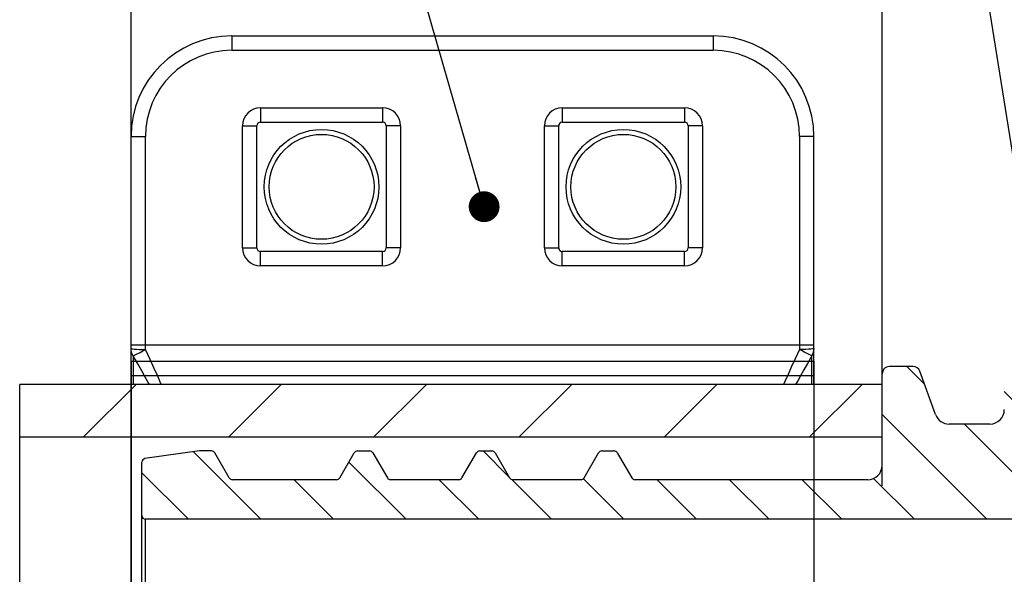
# Model space of a CAD drawing. Header units: millimetres. Extents: x 17 to 597, y 16 to 406.
# Tile 60 of 65: x 360 to 456, y 268 to 322. Entities that reach past the tile are written whole.
import ezdxf

# ---------------------------------------------------------------- set-up
doc = ezdxf.new("R2010")
doc.units = ezdxf.units.MM
doc.header["$LTSCALE"] = 32.67
doc.layers.get('0').update_dxf_attribs({"linetype": 'CONTINUOUS'})
doc.layers.add('ROUNDS', color=7, linetype='CONTINUOUS')
doc.layers.add('SURFS', color=7, linetype='CONTINUOUS')
doc.styles.get("Standard").update_dxf_attribs({"font": 'txt', "width": 0.8})
doc.dimstyles.new('DIMSTYLE_1', dxfattribs={"dimtxt": 6, "dimasz": 3, "dimexe": 2, "dimexo": 2, "dimgap": 1.5, "dimtad": 1, "dimdec": 0, "dimlfac": 1.428571, "dimzin": 0, "dimdsep": 46, "dimtxsty": 'Standard', "dimblk": 'CLOSED', "dimblk1": 'CLOSED', "dimblk2": 'CLOSED', "dimcen": 0.09, "dimazin": 0, "dimtp": 0.5, "dimtm": 0.5, "dimtfac": 1, "dimtdec": 0, "dimtofl": 0, "dimtmove": 0, "dimatfit": 3, "dimldrblk": 'CLOSED', "dimfxl": 1, "dimtolj": 1, "dimtzin": 0, "dimarcsym": 0})
doc.dimstyles.new('DIMSTYLE_2', dxfattribs={"dimtxt": 6, "dimasz": 3, "dimexe": 2, "dimexo": 2, "dimgap": 1.5, "dimtad": 1, "dimdec": 0, "dimlfac": 1.428571, "dimzin": 0, "dimdsep": 46, "dimtxsty": 'Standard', "dimblk": 'CLOSED', "dimblk1": 'CLOSED', "dimblk2": 'CLOSED', "dimcen": 0.09, "dimazin": 0, "dimtp": 0.3, "dimtm": 0.3, "dimtfac": 1, "dimtdec": 0, "dimtofl": 0, "dimtmove": 0, "dimatfit": 3, "dimldrblk": 'CLOSED', "dimfxl": 1, "dimtolj": 1, "dimtzin": 0, "dimarcsym": 0})
doc.dimstyles.get("Standard").update_dxf_attribs({"dimtxt": 6, "dimasz": 3, "dimexe": 2, "dimexo": 2, "dimtad": 1, "dimzin": 0, "dimdsep": 46, "dimtxsty": 'Standard', "dimblk": 'CLOSED', "dimblk1": 'CLOSED', "dimblk2": 'CLOSED', "dimcen": 0.09, "dimazin": 0, "dimtol": 1, "dimtp": 0.025, "dimtm": 0.025, "dimtfac": 1, "dimtofl": 0, "dimtmove": 0, "dimatfit": 3, "dimldrblk": 'CLOSED', "dimfxl": 1, "dimtolj": 1, "dimtzin": 0, "dimarcsym": 0})

# ---------------------------------------------------------------- blocks, each defined once
blk = doc.blocks.new('_CLOSED')
at = {"color": 0, "linetype": 'ByBlock'}
for p, q in [((0, 0), (-1, 0.25)), ((-1, 0.25), (-1, -0.25)), ((-1, -0.25), (0, 0)), ((-1, 0), (0, 0))]:
    blk.add_line(p, q, dxfattribs=at)
blk = doc.blocks.new('*D3')
at = {"color": 2, "linetype": 'Continuous', "transparency": 16777216}
for p, q in [((371.227, 220.094), (371.227, 362.813)), ((548.327, 288.726), (548.327, 362.813)), ((371.227, 360.813), (459.777, 360.813)), ((548.327, 360.813), (459.777, 360.813))]:
    blk.add_line(p, q, dxfattribs=at)
at = {"color": 2, "linetype": 'Continuous', "transparency": 16777216, "xscale": 3, "yscale": 3, "zscale": 3, "rotation": 180}
blk.add_blockref('_CLOSED', (371.227, 360.813), dxfattribs=at)
at = {"color": 2, "linetype": 'Continuous', "transparency": 16777216, "xscale": 3, "yscale": 3, "zscale": 3}
blk.add_blockref('_CLOSED', (548.327, 360.813), dxfattribs=at)
at = {"color": 2, "linetype": 'Continuous', "transparency": 16777216, "insert": (459.777, 368.313), "char_height": 6, "width": 19.2, "attachment_point": 2, "line_spacing_factor": 0.9}
blk.add_mtext('253 \\P ', dxfattribs=at)
blk = doc.blocks.new('*D6')
at = {"color": 2, "linetype": 'Continuous', "transparency": 16777216}
for p, q in [((444.377, 276.988), (444.377, 347.813)), ((475.177, 276.988), (475.177, 347.813)), ((444.377, 345.813), (459.777, 345.813)), ((475.177, 345.813), (459.777, 345.813))]:
    blk.add_line(p, q, dxfattribs=at)
at = {"color": 2, "linetype": 'Continuous', "transparency": 16777216, "xscale": 3, "yscale": 3, "zscale": 3, "rotation": 180}
blk.add_blockref('_CLOSED', (444.377, 345.813), dxfattribs=at)
at = {"color": 2, "linetype": 'Continuous', "transparency": 16777216, "xscale": 3, "yscale": 3, "zscale": 3}
blk.add_blockref('_CLOSED', (475.177, 345.813), dxfattribs=at)
at = {"color": 2, "linetype": 'Continuous', "transparency": 16777216, "insert": (459.777, 353.313), "char_height": 6, "width": 9.6, "attachment_point": 2, "line_spacing_factor": 0.9}
blk.add_mtext('44', dxfattribs=at)

msp = doc.modelspace()

# ---------------------------------------------------------------- hatches: boundary and pattern name
at = {"linetype": 'Continuous'}
h = msp.add_hatch(dxfattribs=at)
h.set_pattern_fill('DEFAULT__5', color=2, scale=50, angle=85, style=0, pattern_type=0)
h.set_pattern_definition([(85, (0, 0), (-49.8097, 4.358), [])])
edge = h.paths.add_edge_path()
edge.add_spline(control_points=[(389.777377, 311.223055), (390.116066, 311.222426), (390.778745, 311.157467), (391.746022, 310.864434), (392.6345, 310.389274), (393.414022, 309.749657), (394.053565, 308.970321), (394.528837, 308.081173), (394.821496, 307.116393), (394.920317, 306.113055), (394.821496, 305.109717), (394.528837, 304.144938), (394.053565, 303.255789), (393.414022, 302.476453), (392.6345, 301.836836), (391.746022, 301.361676), (390.778745, 301.068643), (390.116066, 301.003684), (389.777377, 301.003055)], knot_values=[0, 0, 0, 0, 0.0625, 0.125, 0.1875, 0.25, 0.3125, 0.375, 0.4375, 0.5, 0.5625, 0.625, 0.6875, 0.75, 0.8125, 0.875, 0.9375, 1, 1, 1, 1], degree=3, periodic=0)
edge.add_spline(control_points=[(389.777377, 301.003055), (389.438688, 301.003684), (388.776008, 301.068643), (387.808731, 301.361676), (386.920254, 301.836836), (386.140731, 302.476453), (385.501189, 303.255789), (385.025917, 304.144938), (384.733258, 305.109717), (384.634436, 306.113055), (384.733258, 307.116393), (385.025917, 308.081173), (385.501189, 308.970321), (386.140731, 309.749657), (386.920254, 310.389274), (387.808731, 310.864434), (388.776008, 311.157467), (389.438688, 311.222426), (389.777377, 311.223055)], knot_values=[0, 0, 0, 0, 0.0625, 0.125, 0.1875, 0.25, 0.3125, 0.375, 0.4375, 0.5, 0.5625, 0.625, 0.6875, 0.75, 0.8125, 0.875, 0.9375, 1, 1, 1, 1], degree=3, periodic=0)
h = msp.add_hatch(dxfattribs=at)
h.set_pattern_fill('DEFAULT__1', color=2, scale=50, angle=135, style=0, pattern_type=0)
h.set_pattern_definition([(135, (0, 0), (-35.3553, -35.3553), [])])
edge = h.paths.add_edge_path()
edge.add_spline(control_points=[(419.177377, 311.223055), (419.516066, 311.222426), (420.178745, 311.157467), (421.146022, 310.864434), (422.0345, 310.389274), (422.814022, 309.749657), (423.453565, 308.970321), (423.928837, 308.081173), (424.221496, 307.116393), (424.320317, 306.113055), (424.221496, 305.109717), (423.928837, 304.144938), (423.453565, 303.255789), (422.814022, 302.476453), (422.0345, 301.836836), (421.146022, 301.361676), (420.178745, 301.068643), (419.516066, 301.003684), (419.177377, 301.003055)], knot_values=[0, 0, 0, 0, 0.0625, 0.125, 0.1875, 0.25, 0.3125, 0.375, 0.4375, 0.5, 0.5625, 0.625, 0.6875, 0.75, 0.8125, 0.875, 0.9375, 1, 1, 1, 1], degree=3, periodic=0)
edge.add_spline(control_points=[(419.177377, 301.003055), (418.838688, 301.003684), (418.176008, 301.068643), (417.208731, 301.361676), (416.320254, 301.836836), (415.540731, 302.476453), (414.901189, 303.255789), (414.425917, 304.144938), (414.133258, 305.109717), (414.034436, 306.113055), (414.133258, 307.116393), (414.425917, 308.081173), (414.901189, 308.970321), (415.540731, 309.749657), (416.320254, 310.389274), (417.208731, 310.864434), (418.176008, 311.157467), (418.838688, 311.222426), (419.177377, 311.223055)], knot_values=[0, 0, 0, 0, 0.0625, 0.125, 0.1875, 0.25, 0.3125, 0.375, 0.4375, 0.5, 0.5625, 0.625, 0.6875, 0.75, 0.8125, 0.875, 0.9375, 1, 1, 1, 1], degree=3, periodic=0)
h = msp.add_hatch(dxfattribs=at)
h.set_pattern_fill('DEFAULT__6', color=2, scale=5, angle=135, style=0, pattern_type=0)
h.set_pattern_definition([(135, (0, 0), (-3.535534, -3.535534), [])])
edge = h.paths.add_edge_path()
edge.add_spline(control_points=[(372.627377, 273.738055), (372.596152, 273.738191), (372.536066, 273.746036), (372.450283, 273.781475), (372.377064, 273.837743), (372.320796, 273.910961), (372.285358, 273.996744), (372.277512, 274.056831), (372.277377, 274.088055)], knot_values=[0, 0, 0, 0, 0.166666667, 0.333333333, 0.5, 0.666666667, 0.833333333, 1, 1, 1, 1], degree=3, periodic=0)
edge.add_line((372.277377, 274.088055), (372.277377, 279.296776))
edge.add_spline(control_points=[(372.277377, 279.296776), (372.27757, 279.331056), (372.286903, 279.396539), (372.329186, 279.489102), (372.395423, 279.565298), (372.4812, 279.620052), (372.544747, 279.638408), (372.578666, 279.64337)], knot_values=[0, 0, 0, 0, 0.2, 0.4, 0.6, 0.8, 1, 1, 1, 1], degree=3, periodic=0)
edge.add_line((372.578666, 279.64337), (377.877377, 280.388055))
edge.add_line((377.877377, 280.388055), (379.075304, 280.388055))
edge.add_spline(control_points=[(379.075304, 280.388055), (379.106529, 280.38792), (379.166631, 280.380057), (379.252343, 280.344695), (379.325823, 280.288148), (379.362684, 280.240029), (379.378413, 280.213055)], knot_values=[0, 0, 0, 0, 0.25, 0.5, 0.75, 1, 1, 1, 1], degree=3, periodic=0)
edge.add_line((379.378413, 280.213055), (380.792921, 277.763055))
edge.add_spline(control_points=[(380.792921, 277.763055), (380.808651, 277.736082), (380.845511, 277.687962), (380.918992, 277.631415), (381.004703, 277.596053), (381.064806, 277.588191), (381.09603, 277.588055)], knot_values=[0, 0, 0, 0, 0.25, 0.5, 0.75, 1, 1, 1, 1], degree=3, periodic=0)
edge.add_line((381.09603, 277.588055), (391.248723, 277.588055))
edge.add_spline(control_points=[(391.248723, 277.588055), (391.279948, 277.588191), (391.340051, 277.596053), (391.425762, 277.631415), (391.499243, 277.687962), (391.536103, 277.736082), (391.551832, 277.763055)], knot_values=[0, 0, 0, 0, 0.25, 0.5, 0.75, 1, 1, 1, 1], degree=3, periodic=0)
edge.add_line((391.551832, 277.763055), (392.96634, 280.213055))
edge.add_spline(control_points=[(392.96634, 280.213055), (392.98207, 280.240029), (393.01893, 280.288148), (393.092411, 280.344695), (393.178122, 280.380057), (393.238225, 280.38792), (393.269449, 280.388055)], knot_values=[0, 0, 0, 0, 0.25, 0.5, 0.75, 1, 1, 1, 1], degree=3, periodic=0)
edge.add_line((393.269449, 280.388055), (394.475304, 280.388055))
edge.add_spline(control_points=[(394.475304, 280.388055), (394.506529, 280.38792), (394.566631, 280.380057), (394.652343, 280.344695), (394.725823, 280.288148), (394.762684, 280.240029), (394.778413, 280.213055)], knot_values=[0, 0, 0, 0, 0.25, 0.5, 0.75, 1, 1, 1, 1], degree=3, periodic=0)
edge.add_line((394.778413, 280.213055), (396.192921, 277.763055))
edge.add_spline(control_points=[(396.192921, 277.763055), (396.208651, 277.736082), (396.245511, 277.687962), (396.318992, 277.631415), (396.404703, 277.596053), (396.464806, 277.588191), (396.49603, 277.588055)], knot_values=[0, 0, 0, 0, 0.25, 0.5, 0.75, 1, 1, 1, 1], degree=3, periodic=0)
edge.add_line((396.49603, 277.588055), (403.148723, 277.588055))
edge.add_spline(control_points=[(403.148723, 277.588055), (403.179948, 277.588191), (403.240051, 277.596053), (403.325762, 277.631415), (403.399243, 277.687962), (403.436103, 277.736082), (403.451832, 277.763055)], knot_values=[0, 0, 0, 0, 0.25, 0.5, 0.75, 1, 1, 1, 1], degree=3, periodic=0)
edge.add_line((403.451832, 277.763055), (404.86634, 280.213055))
edge.add_spline(control_points=[(404.86634, 280.213055), (404.88207, 280.240029), (404.91893, 280.288148), (404.992411, 280.344695), (405.078122, 280.380057), (405.138225, 280.38792), (405.169449, 280.388055)], knot_values=[0, 0, 0, 0, 0.25, 0.5, 0.75, 1, 1, 1, 1], degree=3, periodic=0)
edge.add_line((405.169449, 280.388055), (406.375304, 280.388055))
edge.add_spline(control_points=[(406.375304, 280.388055), (406.406529, 280.38792), (406.466631, 280.380057), (406.552343, 280.344695), (406.625823, 280.288148), (406.662684, 280.240029), (406.678413, 280.213055)], knot_values=[0, 0, 0, 0, 0.25, 0.5, 0.75, 1, 1, 1, 1], degree=3, periodic=0)
edge.add_line((406.678413, 280.213055), (408.092921, 277.763055))
edge.add_spline(control_points=[(408.092921, 277.763055), (408.108651, 277.736082), (408.145511, 277.687962), (408.218992, 277.631415), (408.304703, 277.596053), (408.364806, 277.588191), (408.39603, 277.588055)], knot_values=[0, 0, 0, 0, 0.25, 0.5, 0.75, 1, 1, 1, 1], degree=3, periodic=0)
edge.add_line((408.39603, 277.588055), (415.048723, 277.588055))
edge.add_spline(control_points=[(415.048723, 277.588055), (415.079948, 277.588191), (415.140051, 277.596053), (415.225762, 277.631415), (415.299243, 277.687962), (415.336103, 277.736082), (415.351832, 277.763055)], knot_values=[0, 0, 0, 0, 0.25, 0.5, 0.75, 1, 1, 1, 1], degree=3, periodic=0)
edge.add_line((415.351832, 277.763055), (416.76634, 280.213055))
edge.add_spline(control_points=[(416.76634, 280.213055), (416.78207, 280.240029), (416.81893, 280.288148), (416.892411, 280.344695), (416.978122, 280.380057), (417.038225, 280.38792), (417.069449, 280.388055)], knot_values=[0, 0, 0, 0, 0.25, 0.5, 0.75, 1, 1, 1, 1], degree=3, periodic=0)
edge.add_line((417.069449, 280.388055), (418.275304, 280.388055))
edge.add_spline(control_points=[(418.275304, 280.388055), (418.306529, 280.38792), (418.366631, 280.380057), (418.452343, 280.344695), (418.525823, 280.288148), (418.562684, 280.240029), (418.578413, 280.213055)], knot_values=[0, 0, 0, 0, 0.25, 0.5, 0.75, 1, 1, 1, 1], degree=3, periodic=0)
edge.add_line((418.578413, 280.213055), (419.992921, 277.763055))
edge.add_spline(control_points=[(419.992921, 277.763055), (420.008651, 277.736082), (420.045511, 277.687962), (420.118992, 277.631415), (420.204703, 277.596053), (420.264806, 277.588191), (420.29603, 277.588055)], knot_values=[0, 0, 0, 0, 0.25, 0.5, 0.75, 1, 1, 1, 1], degree=3, periodic=0)
edge.add_line((420.29603, 277.588055), (442.977377, 277.588055))
edge.add_spline(control_points=[(442.977377, 277.588055), (443.070168, 277.588227), (443.251724, 277.606025), (443.516732, 277.686307), (443.760151, 277.816491), (443.973717, 277.991715), (444.148941, 278.205281), (444.279125, 278.4487), (444.359407, 278.713707), (444.377204, 278.895264), (444.377377, 278.988055)], knot_values=[0, 0, 0, 0, 0.125, 0.25, 0.375, 0.5, 0.625, 0.75, 0.875, 1, 1, 1, 1], degree=3, periodic=0)
edge.add_line((444.377377, 278.988055), (444.377377, 287.913055))
edge.add_spline(control_points=[(444.377377, 287.913055), (444.377523, 287.966278), (444.389107, 288.069731), (444.441404, 288.219441), (444.52547, 288.353146), (444.637286, 288.464962), (444.770991, 288.549028), (444.920701, 288.601325), (445.024153, 288.612908), (445.077377, 288.613055)], knot_values=[0, 0, 0, 0, 0.142857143, 0.285714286, 0.428571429, 0.571428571, 0.714285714, 0.857142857, 1, 1, 1, 1], degree=3, periodic=0)
edge.add_line((445.077377, 288.613055), (447.387232, 288.613055))
edge.add_spline(control_points=[(447.387232, 288.613055), (447.445357, 288.612849), (447.557749, 288.599159), (447.719306, 288.537241), (447.860198, 288.438587), (447.973638, 288.30795), (448.024943, 288.207019), (448.045016, 288.152469)], knot_values=[0, 0, 0, 0, 0.2, 0.4, 0.6, 0.8, 1, 1, 1, 1], degree=3, periodic=0)
edge.add_line((448.045016, 288.152469), (449.580331, 283.934227))
edge.add_spline(control_points=[(449.580331, 283.934227), (449.613461, 283.843786), (449.695786, 283.673524), (449.870583, 283.445514), (450.087348, 283.258322), (450.337388, 283.118653), (450.611432, 283.032381), (450.799583, 283.013254), (450.895901, 283.013055)], knot_values=[0, 0, 0, 0, 0.166666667, 0.333333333, 0.5, 0.666666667, 0.833333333, 1, 1, 1, 1], degree=3, periodic=0)
edge.add_line((450.895901, 283.013055), (454.877377, 283.013055))
edge.add_spline(control_points=[(454.877377, 283.013055), (454.970168, 283.013227), (455.151724, 283.031025), (455.416732, 283.111307), (455.660151, 283.241491), (455.873717, 283.416715), (456.048941, 283.630281), (456.179125, 283.8737), (456.259407, 284.138707), (456.277204, 284.320264), (456.277377, 284.413055)], knot_values=[0, 0, 0, 0, 0.125, 0.25, 0.375, 0.5, 0.625, 0.75, 0.875, 1, 1, 1, 1], degree=3, periodic=0)
edge.add_line((456.277377, 284.413055), (456.277377, 291.413055))
edge.add_spline(control_points=[(456.277377, 291.413055), (456.277523, 291.466278), (456.289107, 291.569731), (456.341404, 291.719441), (456.42547, 291.853146), (456.537286, 291.964962), (456.670991, 292.049028), (456.820701, 292.101325), (456.924153, 292.112908), (456.977377, 292.113055)], knot_values=[0, 0, 0, 0, 0.142857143, 0.285714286, 0.428571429, 0.571428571, 0.714285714, 0.857142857, 1, 1, 1, 1], degree=3, periodic=0)
edge.add_line((456.977377, 292.113055), (462.577377, 292.113055))
edge.add_spline(control_points=[(462.577377, 292.113055), (462.6306, 292.112908), (462.734053, 292.101325), (462.883763, 292.049028), (463.017468, 291.964962), (463.129284, 291.853146), (463.21335, 291.719441), (463.265647, 291.569731), (463.27723, 291.466278), (463.277377, 291.413055)], knot_values=[0, 0, 0, 0, 0.142857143, 0.285714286, 0.428571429, 0.571428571, 0.714285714, 0.857142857, 1, 1, 1, 1], degree=3, periodic=0)
edge.add_line((463.277377, 291.413055), (463.277377, 284.413055))
edge.add_spline(control_points=[(463.277377, 284.413055), (463.277549, 284.320264), (463.295346, 284.138707), (463.375628, 283.8737), (463.505813, 283.630281), (463.681037, 283.416715), (463.894603, 283.241491), (464.138022, 283.111307), (464.403029, 283.031025), (464.584585, 283.013227), (464.677377, 283.013055)], knot_values=[0, 0, 0, 0, 0.125, 0.25, 0.375, 0.5, 0.625, 0.75, 0.875, 1, 1, 1, 1], degree=3, periodic=0)
edge.add_line((464.677377, 283.013055), (468.658853, 283.013055))
edge.add_spline(control_points=[(468.658853, 283.013055), (468.755171, 283.013254), (468.943321, 283.032381), (469.217365, 283.118653), (469.467406, 283.258322), (469.684171, 283.445514), (469.858968, 283.673524), (469.941293, 283.843786), (469.974423, 283.934227)], knot_values=[0, 0, 0, 0, 0.166666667, 0.333333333, 0.5, 0.666666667, 0.833333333, 1, 1, 1, 1], degree=3, periodic=0)
edge.add_line((469.974423, 283.934227), (471.509737, 288.152469))
edge.add_spline(control_points=[(471.509737, 288.152469), (471.529811, 288.207019), (471.581115, 288.30795), (471.694555, 288.438587), (471.835448, 288.537241), (471.997005, 288.599159), (472.109397, 288.612849), (472.167522, 288.613055)], knot_values=[0, 0, 0, 0, 0.2, 0.4, 0.6, 0.8, 1, 1, 1, 1], degree=3, periodic=0)
edge.add_line((472.167522, 288.613055), (474.477377, 288.613055))
edge.add_spline(control_points=[(474.477377, 288.613055), (474.5306, 288.612908), (474.634053, 288.601325), (474.783763, 288.549028), (474.917468, 288.464962), (475.029284, 288.353146), (475.11335, 288.219441), (475.165647, 288.069731), (475.17723, 287.966278), (475.177377, 287.913055)], knot_values=[0, 0, 0, 0, 0.142857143, 0.285714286, 0.428571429, 0.571428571, 0.714285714, 0.857142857, 1, 1, 1, 1], degree=3, periodic=0)
edge.add_line((475.177377, 287.913055), (475.177377, 278.988055))
edge.add_spline(control_points=[(475.177377, 278.988055), (475.177549, 278.895264), (475.195346, 278.713707), (475.275628, 278.4487), (475.405813, 278.205281), (475.581037, 277.991715), (475.794603, 277.816491), (476.038022, 277.686307), (476.303029, 277.606025), (476.484585, 277.588227), (476.577377, 277.588055)], knot_values=[0, 0, 0, 0, 0.125, 0.25, 0.375, 0.5, 0.625, 0.75, 0.875, 1, 1, 1, 1], degree=3, periodic=0)
edge.add_line((476.577377, 277.588055), (499.258723, 277.588055))
edge.add_spline(control_points=[(499.258723, 277.588055), (499.289948, 277.588191), (499.350051, 277.596053), (499.435762, 277.631415), (499.509243, 277.687962), (499.546103, 277.736082), (499.561832, 277.763055)], knot_values=[0, 0, 0, 0, 0.25, 0.5, 0.75, 1, 1, 1, 1], degree=3, periodic=0)
edge.add_line((499.561832, 277.763055), (500.97634, 280.213055))
edge.add_spline(control_points=[(500.97634, 280.213055), (500.99207, 280.240029), (501.02893, 280.288148), (501.102411, 280.344695), (501.188122, 280.380057), (501.248225, 280.38792), (501.279449, 280.388055)], knot_values=[0, 0, 0, 0, 0.25, 0.5, 0.75, 1, 1, 1, 1], degree=3, periodic=0)
edge.add_line((501.279449, 280.388055), (502.485304, 280.388055))
edge.add_spline(control_points=[(502.485304, 280.388055), (502.516529, 280.38792), (502.576631, 280.380057), (502.662343, 280.344695), (502.735823, 280.288148), (502.772684, 280.240029), (502.788413, 280.213055)], knot_values=[0, 0, 0, 0, 0.25, 0.5, 0.75, 1, 1, 1, 1], degree=3, periodic=0)
edge.add_line((502.788413, 280.213055), (504.202921, 277.763055))
edge.add_spline(control_points=[(504.202921, 277.763055), (504.218651, 277.736082), (504.255511, 277.687962), (504.328992, 277.631415), (504.414703, 277.596053), (504.474806, 277.588191), (504.50603, 277.588055)], knot_values=[0, 0, 0, 0, 0.25, 0.5, 0.75, 1, 1, 1, 1], degree=3, periodic=0)
edge.add_line((504.50603, 277.588055), (511.158723, 277.588055))
edge.add_spline(control_points=[(511.158723, 277.588055), (511.189948, 277.588191), (511.250051, 277.596053), (511.335762, 277.631415), (511.409243, 277.687962), (511.446103, 277.736082), (511.461832, 277.763055)], knot_values=[0, 0, 0, 0, 0.25, 0.5, 0.75, 1, 1, 1, 1], degree=3, periodic=0)
edge.add_line((511.461832, 277.763055), (512.87634, 280.213055))
edge.add_spline(control_points=[(512.87634, 280.213055), (512.89207, 280.240029), (512.92893, 280.288148), (513.002411, 280.344695), (513.088122, 280.380057), (513.148225, 280.38792), (513.179449, 280.388055)], knot_values=[0, 0, 0, 0, 0.25, 0.5, 0.75, 1, 1, 1, 1], degree=3, periodic=0)
edge.add_line((513.179449, 280.388055), (514.385304, 280.388055))
edge.add_spline(control_points=[(514.385304, 280.388055), (514.416529, 280.38792), (514.476631, 280.380057), (514.562343, 280.344695), (514.635823, 280.288148), (514.672684, 280.240029), (514.688413, 280.213055)], knot_values=[0, 0, 0, 0, 0.25, 0.5, 0.75, 1, 1, 1, 1], degree=3, periodic=0)
edge.add_line((514.688413, 280.213055), (516.102921, 277.763055))
edge.add_spline(control_points=[(516.102921, 277.763055), (516.118651, 277.736082), (516.155511, 277.687962), (516.228992, 277.631415), (516.314703, 277.596053), (516.374806, 277.588191), (516.40603, 277.588055)], knot_values=[0, 0, 0, 0, 0.25, 0.5, 0.75, 1, 1, 1, 1], degree=3, periodic=0)
edge.add_line((516.40603, 277.588055), (523.058723, 277.588055))
edge.add_spline(control_points=[(523.058723, 277.588055), (523.089948, 277.588191), (523.150051, 277.596053), (523.235762, 277.631415), (523.309243, 277.687962), (523.346103, 277.736082), (523.361832, 277.763055)], knot_values=[0, 0, 0, 0, 0.25, 0.5, 0.75, 1, 1, 1, 1], degree=3, periodic=0)
edge.add_line((523.361832, 277.763055), (524.77634, 280.213055))
edge.add_spline(control_points=[(524.77634, 280.213055), (524.79207, 280.240029), (524.82893, 280.288148), (524.902411, 280.344695), (524.988122, 280.380057), (525.048225, 280.38792), (525.079449, 280.388055)], knot_values=[0, 0, 0, 0, 0.25, 0.5, 0.75, 1, 1, 1, 1], degree=3, periodic=0)
edge.add_line((525.079449, 280.388055), (526.285304, 280.388055))
edge.add_spline(control_points=[(526.285304, 280.388055), (526.316529, 280.38792), (526.376631, 280.380057), (526.462343, 280.344695), (526.535823, 280.288148), (526.572684, 280.240029), (526.588413, 280.213055)], knot_values=[0, 0, 0, 0, 0.25, 0.5, 0.75, 1, 1, 1, 1], degree=3, periodic=0)
edge.add_line((526.588413, 280.213055), (528.002921, 277.763055))
edge.add_spline(control_points=[(528.002921, 277.763055), (528.018651, 277.736082), (528.055511, 277.687962), (528.128992, 277.631415), (528.214703, 277.596053), (528.274806, 277.588191), (528.30603, 277.588055)], knot_values=[0, 0, 0, 0, 0.25, 0.5, 0.75, 1, 1, 1, 1], degree=3, periodic=0)
edge.add_line((528.30603, 277.588055), (538.458723, 277.588055))
edge.add_spline(control_points=[(538.458723, 277.588055), (538.489948, 277.588191), (538.550051, 277.596053), (538.635762, 277.631415), (538.709243, 277.687962), (538.746103, 277.736082), (538.761832, 277.763055)], knot_values=[0, 0, 0, 0, 0.25, 0.5, 0.75, 1, 1, 1, 1], degree=3, periodic=0)
edge.add_line((538.761832, 277.763055), (540.17634, 280.213055))
edge.add_spline(control_points=[(540.17634, 280.213055), (540.19207, 280.240029), (540.22893, 280.288148), (540.302411, 280.344695), (540.388122, 280.380057), (540.448225, 280.38792), (540.479449, 280.388055)], knot_values=[0, 0, 0, 0, 0.25, 0.5, 0.75, 1, 1, 1, 1], degree=3, periodic=0)
edge.add_line((540.479449, 280.388055), (541.677377, 280.388055))
edge.add_line((541.677377, 280.388055), (546.976087, 279.64337))
edge.add_spline(control_points=[(546.976087, 279.64337), (547.010007, 279.638408), (547.073554, 279.620052), (547.159331, 279.565298), (547.225567, 279.489102), (547.267851, 279.396539), (547.277184, 279.331056), (547.277377, 279.296776)], knot_values=[0, 0, 0, 0, 0.2, 0.4, 0.6, 0.8, 1, 1, 1, 1], degree=3, periodic=0)
edge.add_line((547.277377, 279.296776), (547.277377, 274.088055))
edge.add_spline(control_points=[(547.277377, 274.088055), (547.277241, 274.056831), (547.269396, 273.996744), (547.233957, 273.910961), (547.177689, 273.837743), (547.104471, 273.781475), (547.018688, 273.746036), (546.958601, 273.738191), (546.927377, 273.738055)], knot_values=[0, 0, 0, 0, 0.166666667, 0.333333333, 0.5, 0.666666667, 0.833333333, 1, 1, 1, 1], degree=3, periodic=0)
edge.add_line((546.927377, 273.738055), (372.627377, 273.738055))
h = msp.add_hatch(dxfattribs=at)
h.set_pattern_fill('S1', color=2, scale=10, angle=45, style=0, pattern_type=0)
h.set_pattern_definition([(45, (0, 0), (-7.07107, 7.07107), [])])
h.paths.add_polyline_path([(444.377377, 281.715996), (360.377377, 281.715996), (360.377377, 286.863055), (444.377377, 286.863055)])

# ---------------------------------------------------------------- linework, layer by layer
at = {"color": 9, "linetype": 'Continuous'}
for p, q in [((383.827377, 313.813055), (383.827377, 312.413055)), ((383.827377, 313.813055), (395.727377, 313.813055)), ((395.727377, 313.813055), (395.727377, 312.413055)), ((413.227377, 313.813055), (413.227377, 312.413055)), ((413.227377, 313.813055), (425.127377, 313.813055)), ((425.127377, 313.813055), (425.127377, 312.413055)), ((382.077377, 300.163055), (382.077377, 312.063055)), ((382.077377, 312.063055), (383.477377, 312.063055)), ((397.477377, 312.063055), (396.077377, 312.063055)), ((397.477377, 312.063055), (397.477377, 300.163055)), ((411.477377, 300.163055), (411.477377, 312.063055)), ((411.477377, 312.063055), (412.877377, 312.063055)), ((426.877377, 312.063055), (425.477377, 312.063055)), ((426.877377, 312.063055), (426.877377, 300.163055)), ((382.077377, 300.163055), (383.477377, 300.163055)), ((383.827377, 298.413055), (383.827377, 299.813055)), ((395.727377, 298.413055), (395.727377, 299.813055)), ((397.477377, 300.163055), (396.077377, 300.163055)), ((411.477377, 300.163055), (412.877377, 300.163055)), ((413.227377, 298.413055), (413.227377, 299.813055)), ((425.127377, 298.413055), (425.127377, 299.813055)), ((426.877377, 300.163055), (425.477377, 300.163055)), ((395.727377, 298.413055), (383.827377, 298.413055)), ((425.127377, 298.413055), (413.227377, 298.413055)), ((372.627377, 265.827586), (372.627377, 273.738055))]:
    msp.add_line(p, q, dxfattribs=at)
at = {"color": 7, "linetype": 'Continuous'}
for p, q in [((383.477377, 300.163055), (383.477377, 312.063055)), ((383.827377, 312.413055), (395.727377, 312.413055)), ((396.077377, 312.063055), (396.077377, 300.163055)), ((412.877377, 300.163055), (412.877377, 312.063055)), ((413.227377, 312.413055), (425.127377, 312.413055)), ((425.477377, 312.063055), (425.477377, 300.163055)), ((395.727377, 299.813055), (383.827377, 299.813055)), ((425.127377, 299.813055), (413.227377, 299.813055)), ((444.377377, 278.988055), (444.377377, 287.913055)), ((447.387232, 288.613055), (445.077377, 288.613055)), ((449.580331, 283.934227), (448.045016, 288.152469)), ((360.377377, 263.835754), (360.377377, 286.863055)), ((444.377377, 286.863055), (360.377377, 286.863055)), ((454.877377, 283.013055), (450.895901, 283.013055)), ((444.377377, 281.715996), (360.377377, 281.715996)), ((377.877377, 280.388055), (372.578666, 279.64337)), ((379.075304, 280.388055), (377.877377, 280.388055)), ((380.792921, 277.763055), (379.378413, 280.213055)), ((391.551832, 277.763055), (392.96634, 280.213055)), ((393.269449, 280.388055), (394.475304, 280.388055)), ((394.778413, 280.213055), (396.192921, 277.763055)), ((403.451832, 277.763055), (404.86634, 280.213055)), ((405.169449, 280.388055), (406.375304, 280.388055)), ((406.678413, 280.213055), (408.092921, 277.763055)), ((415.351832, 277.763055), (416.76634, 280.213055)), ((417.069449, 280.388055), (418.275304, 280.388055)), ((418.578413, 280.213055), (419.992921, 277.763055)), ((372.277377, 265.755489), (372.277377, 279.296776)), ((391.248723, 277.588055), (381.09603, 277.588055)), ((403.148723, 277.588055), (396.49603, 277.588055)), ((415.048723, 277.588055), (408.39603, 277.588055)), ((442.977377, 277.588055), (420.29603, 277.588055)), ((546.927377, 273.738055), (372.627377, 273.738055))]:
    msp.add_line(p, q, dxfattribs=at)
for centre, radius in [((389.777377, 306.113055), 5.5867), ((419.177377, 306.113055), 5.5867), ((389.777377, 306.113055), 5.11), ((419.177377, 306.113055), 5.11)]:
    msp.add_circle(centre, radius, dxfattribs=at)
at = {"color": 9, "linetype": 'Continuous'}
for centre, start, end in [((383.827377, 312.063055), 90, 180), ((395.727377, 312.063055), 0, 90), ((413.227377, 312.063055), 90, 180), ((425.127377, 312.063055), 0, 90), ((383.827377, 300.163055), 180, 270), ((395.727377, 300.163055), 270, 360), ((413.227377, 300.163055), 180, 270), ((425.127377, 300.163055), 270, 360)]:
    msp.add_arc(centre, 1.75, start, end, dxfattribs=at)
at = {"color": 7, "linetype": 'Continuous'}
for centre, radius, start, end in [((383.827377, 312.063055), 0.35, 90, 180), ((395.727377, 312.063055), 0.35, 0, 90), ((413.227377, 312.063055), 0.35, 90, 180), ((425.127377, 312.063055), 0.35, 0, 90), ((383.827377, 300.163055), 0.35, 180, 270), ((395.727377, 300.163055), 0.35, 270, 360), ((413.227377, 300.163055), 0.35, 180, 270), ((425.127377, 300.163055), 0.35, 270, 360), ((445.077377, 287.913055), 0.7, 90, 180), ((447.387232, 287.913055), 0.7, 20, 90), ((450.895901, 284.413055), 1.4, 200, 270), ((454.877377, 284.413055), 1.4, 270, 360), ((379.075304, 280.038055), 0.35, 30, 90), ((393.269449, 280.038055), 0.35, 90, 150), ((394.475304, 280.038055), 0.35, 30, 90), ((405.169449, 280.038055), 0.35, 90, 150), ((406.375304, 280.038055), 0.35, 30, 90), ((417.069449, 280.038055), 0.35, 90, 150), ((418.275304, 280.038055), 0.35, 30, 90), ((372.627377, 279.296776), 0.35, 98, 180), ((442.977377, 278.988055), 1.4, 270, 360), ((381.09603, 277.938055), 0.35, 210, 270), ((391.248723, 277.938055), 0.35, 270, 330), ((396.49603, 277.938055), 0.35, 210, 270), ((403.148723, 277.938055), 0.35, 270, 330), ((408.39603, 277.938055), 0.35, 210, 270), ((415.048723, 277.938055), 0.35, 270, 330), ((420.29603, 277.938055), 0.35, 210, 270), ((372.627377, 274.088055), 0.35, 180, 270)]:
    msp.add_arc(centre, radius, start, end, dxfattribs=at)
at = {"layer": 'ROUNDS', "color": 9, "linetype": 'Continuous'}
for p, q in [((381.027377, 320.813055), (381.027377, 319.413055)), ((427.927377, 320.813055), (427.927377, 319.413055)), ((381.027377, 319.413055), (427.927377, 319.413055)), ((371.227377, 311.013055), (372.627377, 311.013055)), ((372.627377, 290.277323), (372.627377, 311.013055)), ((436.327377, 311.013055), (436.327377, 290.277323)), ((437.727377, 311.013055), (436.327377, 311.013055)), ((371.227377, 290.726243), (437.727377, 290.726243)), ((371.414941, 289.667419), (371.414941, 286.863055)), ((437.539812, 286.863055), (437.539812, 289.667419))]:
    msp.add_line(p, q, dxfattribs=at)
at = {"layer": 'ROUNDS', "color": 7, "linetype": 'Continuous'}
for p, q in [((381.027377, 320.813055), (427.927377, 320.813055)), ((371.227377, 286.863055), (371.227377, 311.013055)), ((437.727377, 286.863055), (437.727377, 311.013055))]:
    msp.add_line(p, q, dxfattribs=at)
at = {"layer": 'ROUNDS', "color": 9, "linetype": 'Continuous'}
for points in [[(371.414941, 289.667419), (371.311807, 289.888492), (371.248646, 290.124108), (371.227377, 290.367107)], [(371.227377, 290.367107), (371.262461, 290.347133), (371.365993, 290.328155), (371.53278, 290.31113), (371.754464, 290.296912), (372.019922, 290.286215), (372.315845, 290.279574), (372.627377, 290.277323)], [(371.414941, 289.667419), (371.455866, 289.67162), (371.552089, 289.708649), (371.699071, 289.776761), (371.889872, 289.872739), (372.115486, 289.992053), (372.365249, 290.129064), (372.627377, 290.277323)], [(373.009486, 286.863055), (372.894562, 287.069917), (372.609997, 287.576234), (372.269442, 288.176531), (371.870711, 288.87429), (371.414941, 289.667419)], [(374.18103, 286.863055), (374.106998, 287.029733), (373.822432, 287.662905), (373.481876, 288.41349), (373.083149, 289.285835), (372.627377, 290.277323)], [(436.327377, 290.277323), (435.898807, 289.345157), (435.528468, 288.535467), (435.209803, 287.834253), (434.939066, 287.233654), (434.773658, 286.863055)], [(437.539812, 289.667419), (437.111244, 288.921742), (436.740903, 288.274092), (436.422239, 287.713266), (436.151502, 287.232973), (435.945009, 286.863055)], [(437.727377, 290.367107), (437.692293, 290.347133), (437.588761, 290.328155), (437.421973, 290.31113), (437.20029, 290.296912), (436.934832, 290.286215), (436.638909, 290.279574), (436.327377, 290.277323)], [(437.539812, 289.667419), (437.498888, 289.67162), (437.402664, 289.70865), (437.255683, 289.776762), (437.064882, 289.87274), (436.839269, 289.992054), (436.589505, 290.129065), (436.327377, 290.277323)], [(437.727377, 290.367107), (437.706108, 290.124108), (437.642946, 289.888492), (437.539812, 289.667419)]]:
    msp.add_lwpolyline(points, dxfattribs=at)
at = {"layer": 'ROUNDS', "color": 7, "linetype": 'Continuous'}
for centre, start, end in [((381.027377, 311.013055), 90, 180), ((427.927377, 311.013055), 0, 90)]:
    msp.add_arc(centre, 9.8, start, end, dxfattribs=at)
at = {"layer": 'ROUNDS', "color": 9, "linetype": 'Continuous'}
for centre, start, end in [((381.027377, 311.013055), 90, 180), ((427.927377, 311.013055), 0, 90)]:
    msp.add_arc(centre, 8.4, start, end, dxfattribs=at)
at = {"layer": 'SURFS', "color": 7, "linetype": 'Continuous'}
for p, q in [((371.227377, 289.138055), (371.227377, 197.088055)), ((371.227377, 289.138055), (437.727377, 289.138055)), ((437.727377, 289.138055), (437.727377, 197.088055)), ((371.227377, 287.738055), (437.727377, 287.738055))]:
    msp.add_line(p, q, dxfattribs=at)

# ---------------------------------------------------------------- dimensions: what is measured, and where the dimension line sits
at = {"color": 2, "linetype": 'Continuous'}
dim = msp.add_linear_dim(base=(548.327377, 360.813055), p1=(371.227377, 218.094026), p2=(548.327377, 286.726243), text='<> \\P ', dimstyle='DIMSTYLE_1', dxfattribs=at)
dim.commit()
dim.dimension.update_dxf_attribs({"geometry": '*D3', "text_midpoint": (457.377377, 360.813055), "dimtype": 160})
dim = msp.add_linear_dim(base=(475.177377, 345.813055), p1=(444.377377, 274.988055), p2=(475.177377, 274.988055), dimstyle='DIMSTYLE_2', dxfattribs=at)
dim.commit()
dim.dimension.update_dxf_attribs({"geometry": '*D6', "text_midpoint": (459.927377, 345.813055), "dimtype": 160})

# ---------------------------------------------------------------- leaders
for points in [[(405.613965, 304.178964), (399.830571, 324.238947)], [(459.847668, 292.113055), (454.723669, 324.057536)]]:
    msp.add_leader(points, dimstyle='Standard', override={"dimtad": 0, "dimldrblk": 'DOT'}, dxfattribs=at)

doc.saveas('drawing.dxf')
